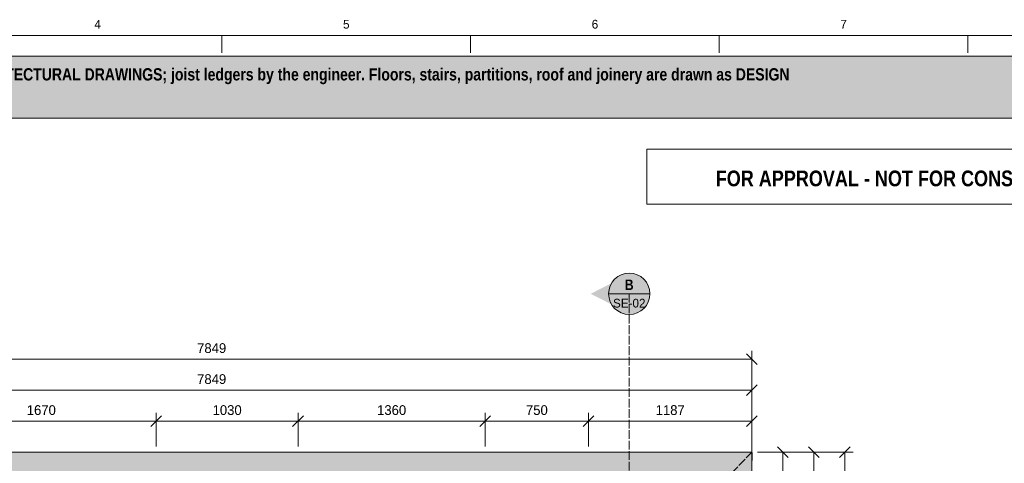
# Model space of a CAD drawing. Header units: millimetres. Extents: x 17 to 413, y 4 to 292.
# Tile 5 of 6: x 135 to 278, y 228 to 292. Entities that reach past the tile are written whole.
import ezdxf
from ezdxf.enums import TextEntityAlignment as Align

# ---------------------------------------------------------------- set-up
doc = ezdxf.new("R2010")
doc.units = ezdxf.units.MM
doc.linetypes.add('DASHED', pattern=[1.524, 1.27, -0.254])
for name, color, linetype in [('FILL-EPS', 7, 'Continuous'), ('FILL-RED', 7, 'Continuous'), ('FILL-WHITE', 7, 'Continuous'), ('LINE-C_85297A', 7, 'Continuous'), ('LINE-C_85297A-DASH', 7, 'DASHED'), ('LINE-INK', 7, 'Continuous'), ('LINE-RED', 7, 'Continuous'), ('LINE-RED-DASH', 7, 'DASHED'), ('LINE-STEEL_GREY-DASH', 7, 'DASHED'), ('TEXT-INK', 7, 'Continuous'), ('TEXT-RED', 7, 'Continuous'), ('TEXT-STEEL_GREY', 7, 'Continuous')]:
    doc.layers.add(name, color=color, linetype=linetype)
doc.styles.add('OpenSansCondensed-Bold', font='OpenSansCondensed-Bold.ttf')

msp = doc.modelspace()

# ---------------------------------------------------------------- hatches: boundary and pattern name
at = {"layer": 'FILL-EPS', "true_color": 0xccffff}
h = msp.add_hatch(color=256, dxfattribs=at)
h.dxf.hatch_style = 1
h.paths.add_polyline_path([(84.51, 229.49), (241.49, 229.49), (241.49, 68.01), (84.51, 68.01)])
h.paths.add_polyline_path([(86.54, 70.04), (239.46, 70.04), (239.46, 227.46), (86.54, 227.46)], flags=0)
at = {"layer": 'FILL-RED', "true_color": 0xb81a1f}
h = msp.add_hatch(color=256, dxfattribs=at)
h.dxf.hatch_style = 1
h.paths.add_polyline_path([(218.07, 252.49), (223.67, 249.64), (223.67, 255.34)])
at = {"layer": 'FILL-WHITE', "true_color": 0xfff5f0}
h = msp.add_hatch(color=256, dxfattribs=at)
h.dxf.hatch_style = 1
h.paths.add_polyline_path([(23, 278), (307, 278), (307, 287), (23, 287)])
at = {"layer": 'FILL-WHITE', "true_color": 0xffffff}
h = msp.add_hatch(color=256, dxfattribs=at)
h.dxf.hatch_style = 1
h.paths.add_polyline_path([(226.67, 252.49), (226.57, 253.27), (226.27, 253.99), (225.79, 254.61), (225.17, 255.09), (224.45, 255.39), (223.67, 255.49), (222.89, 255.39), (222.17, 255.09), (221.55, 254.61), (221.07, 253.99), (220.77, 253.27), (220.67, 252.49), (220.77, 251.71), (221.07, 250.99), (221.55, 250.37), (222.17, 249.89), (222.89, 249.59), (223.67, 249.49), (224.45, 249.59), (225.17, 249.89), (225.79, 250.37), (226.27, 250.99), (226.57, 251.71)])

# ---------------------------------------------------------------- linework, layer by layer
at = {"layer": 'LINE-C_85297A', "lineweight": 5}
msp.add_line((241.51, 228.29), (241.47, 230.69), dxfattribs=at)
at = {"layer": 'LINE-C_85297A-DASH', "lineweight": 5}
msp.add_line((84.51, 68.01), (241.49, 229.49), dxfattribs=at)
at = {"layer": 'LINE-INK', "lineweight": 5}
for p, q in [((164.5, 290), (164.5, 287.5)), ((200.62, 290), (200.62, 287.5)), ((236.75, 290), (236.75, 287.5)), ((272.88, 290), (272.88, 287.5)), ((242.27, 242.21), (240.71, 243.77)), ((241.49, 230.29), (241.49, 244.19)), ((241.49, 242.99), (84.51, 242.99)), ((240.71, 237.71), (242.27, 239.27)), ((241.49, 230.29), (241.49, 239.69)), ((84.51, 238.49), (241.49, 238.49)), ((154.17, 233.21), (155.73, 234.77)), ((154.95, 230.29), (154.95, 235.19)), ((174.77, 233.21), (176.33, 234.77)), ((175.55, 230.29), (175.55, 235.19)), ((201.97, 233.21), (203.53, 234.77)), ((202.75, 230.29), (202.75, 235.19)), ((216.97, 233.21), (218.53, 234.77)), ((217.75, 230.29), (217.75, 235.19)), ((240.71, 233.21), (242.27, 234.77)), ((241.49, 230.29), (241.49, 235.19)), ((84.51, 233.99), (241.49, 233.99)), ((175.55, 229.49), (154.95, 229.49)), ((217.75, 229.49), (202.75, 229.49)), ((242.29, 229.49), (247.19, 229.49)), ((242.29, 229.49), (251.69, 229.49)), ((242.29, 229.49), (256.19, 229.49)), ((245.21, 230.27), (246.77, 228.71)), ((245.99, 229.49), (245.99, 68.01)), ((249.71, 230.27), (251.27, 228.71)), ((250.49, 229.49), (250.49, 68.01)), ((254.21, 228.71), (255.77, 230.27)), ((254.99, 68.01), (254.99, 229.49))]:
    msp.add_line(p, q, dxfattribs=at)
for points in [[(20, 7), (413, 7), (413, 290), (20, 290)], [(84.51, 68.01), (84.51, 229.49), (241.49, 229.49), (241.49, 68.01)]]:
    msp.add_lwpolyline(points, close=True, dxfattribs=at)
at = {"layer": 'LINE-RED', "lineweight": 5}
msp.add_line((220.67, 252.49), (226.67, 252.49), dxfattribs=at)
for points in [[(23, 278), (307, 278), (307, 287), (23, 287)], [(226.21, 265.5), (303, 265.5), (303, 273.5), (226.21, 273.5)]]:
    msp.add_lwpolyline(points, close=True, dxfattribs=at)
msp.add_circle((223.67, 252.49), 3, dxfattribs=at)
at = {"layer": 'LINE-RED-DASH', "lineweight": 5}
msp.add_line((223.67, 252.49), (223.67, 213.49), dxfattribs=at)
at = {"layer": 'LINE-STEEL_GREY-DASH', "lineweight": 5}
msp.add_lwpolyline([(84.51, 229.49), (241.49, 229.49), (241.49, 68.01), (84.51, 68.01)], close=True, dxfattribs=at)

# ---------------------------------------------------------------- texts
at = {"layer": 'TEXT-INK', "style": 'OpenSansCondensed-Bold'}
msp.add_text('ICF PACKAGE: Nudura ICF formwork and accessories are our supply. Raft and foundations AS PER THE ARCHITECTURAL DRAWINGS; joist ledgers by the engineer. Floors, stairs, partitions, roof and joinery are drawn as DESIGN', height=1.778, dxfattribs=at).set_placement((24.6, 283.47))
at = {"layer": 'TEXT-INK'}
for s, p in [('7849', (163, 243.89)), ('7849', (163, 239.39)), ('1670', (138.25, 234.89)), ('1030', (165.25, 234.89)), ('1360', (189.15, 234.89)), ('750', (210.25, 234.89)), ('1187', (229.62, 234.89))]:
    msp.add_text(s, height=1.422, dxfattribs=at).set_placement(p, align=Align.CENTER)
at = {"layer": 'TEXT-RED', "style": 'OpenSansCondensed-Bold'}
for s, height, p in [('FOR APPROVAL - NOT FOR CONSTRUCTION', 2.286, (264.6, 268.1)), ('B', 1.52, (223.67, 253.04))]:
    msp.add_text(s, height=height, dxfattribs=at).set_placement(p, align=Align.CENTER)
at = {"layer": 'TEXT-RED'}
msp.add_text('SE-02', height=1.27, dxfattribs=at).set_placement((223.67, 250.49), align=Align.CENTER)
at = {"layer": 'TEXT-STEEL_GREY'}
for s, p in [('4', (146.44, 291)), ('5', (182.56, 291)), ('6', (218.69, 291)), ('7', (254.81, 291))]:
    msp.add_text(s, height=1.27, dxfattribs=at).set_placement(p, align=Align.CENTER)

doc.saveas('drawing.dxf')
